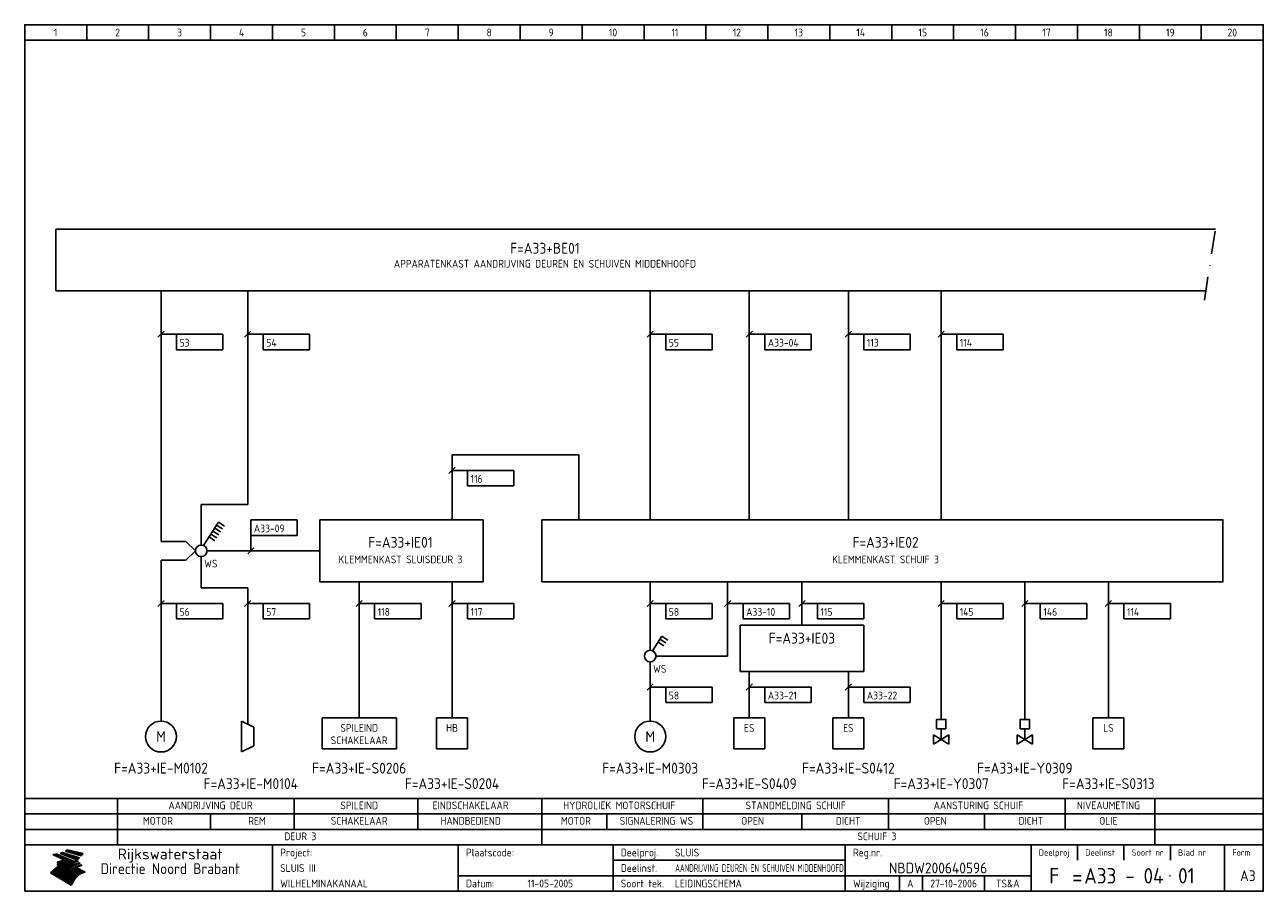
# Model space of a CAD drawing. Extents: x 10 to 410, y 10 to 290.
import ezdxf
from ezdxf.enums import TextEntityAlignment as Align

# ---------------------------------------------------------------- set-up
doc = ezdxf.new("R2010")
doc.units = 0
doc.header["$LTSCALE"] = 15
doc.header["$MEASUREMENT"] = 0
doc.linetypes.add('DASHDOT', pattern=[1, 0.5, -0.25, 0, -0.25])
doc.layers.get('0').update_dxf_attribs({"linetype": 'CONTINUOUS'})
for name, color, linetype in [('0-25', 7, 'CONTINUOUS'), ('0-35', 2, 'CONTINUOUS'), ('0-50', 3, 'CONTINUOUS'), ('B-25', 7, 'CONTINUOUS'), ('B-35', 2, 'CONTINUOUS'), ('S-25', 7, 'CONTINUOUS')]:
    doc.layers.add(name, color=color, linetype=linetype)
doc.styles.add('ISO', font='iso.shx')
doc.styles.get("Standard").update_dxf_attribs({"font": 'iso.shx'})

# ---------------------------------------------------------------- blocks, each defined once
blk = doc.blocks.new('KADERA3')
at = {"layer": '0-25'}
for p, q in [((30, 285), (30, 290)), ((50, 285), (50, 290)), ((70, 285), (70, 290)), ((90, 285), (90, 290)), ((110, 285), (110, 290)), ((130, 285), (130, 290)), ((150, 285), (150, 290)), ((170, 285), (170, 290)), ((190, 285), (190, 290)), ((210, 285), (210, 290)), ((230, 285), (230, 290)), ((250, 285), (250, 290)), ((270, 285), (270, 290)), ((290, 285), (290, 290)), ((310, 285), (310, 290)), ((330, 285), (330, 290)), ((350, 285), (350, 290)), ((370, 285), (370, 290)), ((390, 285), (390, 290)), ((10, 285), (410, 285)), ((410, 35), (10, 35)), ((410, 30), (10, 30)), ((350, 25), (350, 20)), ((365, 25), (365, 20)), ((380, 25), (380, 20)), ((200, 20), (275, 20)), ((150, 15), (335, 15)), ((292.5, 15), (292.5, 10)), ((300, 15), (300, 10)), ((320, 15), (320, 10))]:
    blk.add_line(p, q, dxfattribs=at)
at = {"layer": '0-25', "color": 7}
for p, q in [((19.1, 21.89), (25.12, 19)), ((19.1, 21.89), (25.12, 19)), ((19.17, 21.86), (20.7, 21.86)), ((19.29, 21.8), (20.83, 21.8)), ((19.4, 21.75), (20.96, 21.75)), ((19.52, 21.69), (21.09, 21.69)), ((19.64, 21.63), (21.22, 21.63)), ((19.74, 21.92), (20.56, 21.92)), ((19.75, 21.58), (21.36, 21.58)), ((19.87, 21.52), (21.49, 21.52)), ((19.99, 21.47), (21.62, 21.47)), ((20.11, 21.41), (21.75, 21.41)), ((20.22, 21.35), (21.88, 21.35)), ((20.25, 21.97), (20.43, 21.97)), ((20.34, 21.3), (22.02, 21.3)), ((20.38, 21.99), (26.02, 19.59)), ((20.38, 21.99), (26.02, 19.59)), ((20.46, 21.24), (22.15, 21.24)), ((20.57, 21.18), (22.28, 21.18)), ((20.69, 21.13), (22.41, 21.13)), ((20.81, 21.07), (22.55, 21.07)), ((20.92, 21.02), (22.68, 21.02)), ((21.04, 20.96), (22.81, 20.96)), ((21.16, 20.9), (22.94, 20.9)), ((21.27, 20.85), (23.07, 20.85)), ((21.39, 20.79), (23.21, 20.79)), ((21.47, 22.25), (26.83, 20.19)), ((21.47, 22.25), (26.83, 20.19)), ((21.49, 22.25), (23.07, 22.25)), ((21.51, 20.73), (23.34, 20.73)), ((21.6, 22.2), (23.25, 22.2)), ((21.63, 20.68), (23.47, 20.68)), ((21.65, 22.31), (22.89, 22.31)), ((21.74, 20.62), (23.6, 20.62)), ((21.75, 22.14), (23.42, 22.14)), ((21.8, 22.37), (22.71, 22.37)), ((21.86, 20.57), (23.73, 20.57)), ((21.9, 22.08), (23.6, 22.08)), ((21.94, 22.42), (22.53, 22.42)), ((21.98, 20.51), (23.87, 20.51)), ((22.04, 22.03), (23.78, 22.03)), ((22.06, 22.48), (22.36, 22.48)), ((22.09, 20.45), (24, 20.45)), ((22.18, 22.53), (27.65, 20.8)), ((22.18, 22.53), (27.65, 20.8)), ((22.19, 21.97), (23.96, 21.97)), ((22.21, 20.4), (24.13, 20.4)), ((22.33, 20.34), (24.26, 20.34)), ((22.34, 21.92), (24.13, 21.92)), ((22.37, 20), (23.08, 20)), ((22.44, 20.28), (24.4, 20.28)), ((22.48, 21.86), (24.31, 21.86)), ((22.49, 20.06), (23.04, 20.06)), ((22.56, 20.23), (24.53, 20.23)), ((22.61, 20.12), (22.93, 20.12)), ((22.63, 21.8), (24.49, 21.8)), ((22.68, 20.17), (24.66, 20.17)), ((22.71, 20.17), (22.82, 20.17)), ((23.11, 20.02), (22.77, 20.2)), ((23.11, 20.02), (22.77, 20.2)), ((22.78, 21.75), (24.67, 21.75)), ((22.79, 20.12), (24.79, 20.12)), ((22.91, 20.06), (24.92, 20.06)), ((22.92, 21.69), (24.85, 21.69)), ((23.03, 20), (25.06, 20)), ((23.07, 21.63), (25.02, 21.63)), ((23.14, 22.99), (28.22, 21.46)), ((23.14, 22.99), (28.22, 21.46)), ((23.15, 22.98), (25.33, 22.98)), ((23.22, 21.58), (25.2, 21.58)), ((23.23, 23.04), (25.09, 23.04)), ((23.32, 23.1), (24.84, 23.1)), ((23.34, 22.93), (25.57, 22.93)), ((23.36, 21.52), (25.38, 21.52)), ((23.4, 23.15), (24.6, 23.15)), ((23.49, 23.21), (24.36, 23.21)), ((23.51, 21.47), (25.56, 21.47)), ((23.52, 22.87), (25.81, 22.87)), ((23.57, 23.27), (24.12, 23.27)), ((23.64, 23.32), (23.87, 23.32)), ((23.66, 21.41), (25.74, 21.41)), ((23.7, 23.36), (28.82, 22.17)), ((23.7, 23.36), (28.82, 22.17)), ((23.71, 22.82), (26.06, 22.82)), ((23.8, 21.35), (25.91, 21.35)), ((23.9, 22.76), (26.3, 22.76)), ((23.95, 21.3), (26.09, 21.3)), ((24.09, 22.7), (26.54, 22.7)), ((24.09, 21.24), (26.27, 21.24)), ((24.24, 21.18), (26.45, 21.18)), ((24.27, 22.65), (26.78, 22.65)), ((24.39, 21.13), (26.62, 21.13)), ((24.46, 22.59), (27.03, 22.59)), ((24.53, 21.07), (26.8, 21.07)), ((24.65, 22.53), (27.27, 22.53)), ((24.68, 21.02), (26.98, 21.02)), ((24.83, 20.96), (27.16, 20.96)), ((24.84, 22.48), (27.51, 22.48)), ((24.97, 20.9), (27.34, 20.9)), ((25.02, 22.42), (27.75, 22.42)), ((25.12, 20.85), (27.51, 20.85)), ((25.21, 22.37), (28, 22.37)), ((25.27, 20.79), (27.63, 20.79)), ((25.4, 22.31), (28.24, 22.31)), ((25.41, 20.73), (27.57, 20.73)), ((25.56, 20.68), (27.51, 20.68)), ((25.58, 22.25), (28.48, 22.25)), ((25.71, 20.62), (27.44, 20.62)), ((25.77, 22.2), (28.72, 22.2)), ((25.85, 20.57), (27.37, 20.57)), ((25.96, 22.14), (28.79, 22.14)), ((26, 20.51), (27.29, 20.51)), ((26.15, 22.08), (28.75, 22.08)), ((26.15, 20.45), (27.22, 20.45)), ((26.29, 20.4), (27.14, 20.4)), ((26.33, 22.03), (28.71, 22.03)), ((26.44, 20.34), (27.06, 20.34)), ((26.52, 21.97), (28.66, 21.97)), ((26.59, 20.28), (26.97, 20.28)), ((26.71, 21.92), (28.62, 21.92)), ((26.73, 20.23), (26.89, 20.23)), ((26.9, 21.86), (28.57, 21.86)), ((27.08, 21.8), (28.52, 21.8)), ((27.27, 21.75), (28.48, 21.75)), ((27.46, 21.69), (28.43, 21.69)), ((27.65, 21.63), (28.38, 21.63)), ((27.83, 21.58), (28.33, 21.58)), ((28.02, 21.52), (28.28, 21.52)), ((28.21, 21.47), (28.22, 21.47)), ((20.58, 17.88), (18.3, 16)), ((20.58, 17.88), (18.3, 16)), ((24.94, 11.97), (18.3, 16)), ((24.94, 11.97), (18.3, 16)), ((18.31, 16.01), (20.96, 16.01)), ((18.38, 16.07), (21.46, 16.07)), ((18.45, 16.12), (21.88, 16.12)), ((18.52, 16.18), (22.15, 16.18)), ((18.59, 16.23), (22.38, 16.23)), ((18.65, 16.29), (22.58, 16.29)), ((18.72, 16.35), (22.75, 16.35)), ((18.79, 16.4), (22.91, 16.4)), ((18.86, 16.46), (20.6, 16.46)), ((18.93, 16.52), (20.6, 16.52)), ((18.99, 16.57), (20.6, 16.57)), ((19.06, 16.63), (20.6, 16.63)), ((19.13, 16.68), (20.6, 16.68)), ((19.2, 16.74), (20.6, 16.74)), ((19.27, 16.8), (20.6, 16.8)), ((19.33, 16.85), (21.07, 16.85)), ((19.4, 16.91), (21.55, 16.91)), ((19.47, 16.97), (21.88, 16.97)), ((19.54, 17.02), (22.13, 17.02)), ((19.61, 17.08), (22.34, 17.08)), ((19.67, 17.13), (20.6, 17.13)), ((19.74, 17.19), (20.6, 17.19)), ((19.81, 17.25), (20.6, 17.25)), ((19.88, 17.3), (20.6, 17.3)), ((19.95, 17.36), (20.6, 17.36)), ((20.01, 17.42), (20.6, 17.42)), ((20.08, 17.47), (20.93, 17.47)), ((20.15, 17.53), (21.26, 17.53)), ((20.22, 17.58), (21.51, 17.58)), ((20.29, 17.64), (21.72, 17.64)), ((20.35, 17.7), (21.9, 17.7)), ((20.42, 17.75), (22.07, 17.75)), ((20.49, 17.81), (22.22, 17.81)), ((20.56, 17.87), (22.36, 17.87)), ((20.6, 19.11), (20.58, 19.51)), ((20.6, 19.11), (20.58, 19.51)), ((20.58, 19.5), (22.09, 19.5)), ((20.58, 19.44), (21.95, 19.44)), ((20.59, 19.38), (21.79, 19.38)), ((20.59, 19.33), (21.62, 19.33)), ((20.59, 19.27), (21.42, 19.27)), ((20.6, 19.22), (21.2, 19.22)), ((20.6, 19.16), (20.93, 19.16)), ((20.6, 19.11), (20.69, 19.12)), ((20.6, 19.11), (20.69, 19.12)), ((20.6, 18.79), (20.77, 18.81)), ((20.6, 18.79), (20.77, 18.81)), ((20.6, 18.29), (20.6, 18.79)), ((20.6, 18.29), (20.6, 18.79)), ((20.6, 18.77), (22.46, 18.77)), ((20.6, 18.71), (22.33, 18.71)), ((20.6, 18.65), (22.19, 18.65)), ((20.6, 18.6), (22.04, 18.6)), ((20.6, 18.54), (21.87, 18.54)), ((20.6, 18.48), (21.68, 18.48)), ((20.6, 18.43), (21.46, 18.43)), ((20.6, 18.37), (21.21, 18.37)), ((20.6, 18.32), (20.87, 18.32)), ((20.6, 18.29), (20.88, 18.32)), ((20.6, 18.29), (20.88, 18.32)), ((20.6, 17.88), (20.86, 17.91)), ((20.6, 17.88), (20.86, 17.91)), ((20.6, 17.43), (20.97, 17.48)), ((20.6, 17.43), (20.97, 17.48)), ((20.6, 17.43), (20.6, 17.09)), ((20.6, 17.43), (20.6, 17.09)), ((20.6, 17.09), (21.26, 17.16)), ((20.6, 17.09), (21.26, 17.16)), ((20.6, 16.8), (21.37, 16.89)), ((20.6, 16.8), (21.37, 16.89)), ((20.6, 16.8), (20.6, 16.45)), ((20.6, 16.8), (20.6, 16.45)), ((20.6, 16.45), (21.56, 16.56)), ((20.6, 16.45), (21.56, 16.56)), ((20.6, 15.97), (21.67, 16.09)), ((20.6, 15.97), (21.67, 16.09)), ((20.7, 16.46), (23.06, 16.46)), ((20.9, 19.55), (22.23, 19.55)), ((20.9, 18.82), (22.59, 18.82)), ((20.98, 17.92), (22.5, 17.92)), ((21.02, 17.13), (22.53, 17.13)), ((21.19, 19.61), (22.35, 19.61)), ((21.2, 16.52), (23.2, 16.52)), ((21.32, 18.88), (22.71, 18.88)), ((21.32, 17.98), (22.62, 17.98)), ((21.42, 19.67), (22.47, 19.67)), ((21.47, 17.19), (22.7, 17.19)), ((21.59, 18.03), (22.74, 18.03)), ((21.61, 18.93), (22.82, 18.93)), ((21.62, 19.72), (22.59, 19.72)), ((21.72, 16.57), (23.32, 16.57)), ((21.77, 17.25), (22.85, 17.25)), ((21.8, 19.78), (22.69, 19.78)), ((21.8, 18.09), (22.85, 18.09)), ((21.84, 18.99), (22.92, 18.99)), ((21.96, 19.83), (22.79, 19.83)), ((21.99, 18.15), (22.95, 18.15)), ((22.01, 17.3), (22.99, 17.3)), ((22.03, 19.05), (23.03, 19.05)), ((22.1, 16.63), (23.44, 16.63)), ((22.11, 19.89), (22.89, 19.89)), ((22.16, 18.2), (23.05, 18.2)), ((22.21, 19.1), (23.12, 19.1)), ((22.21, 17.36), (23.12, 17.36)), ((22.24, 19.95), (22.99, 19.95)), ((22.31, 18.26), (23.15, 18.26)), ((22.36, 19.16), (23.22, 19.16)), ((22.38, 16.68), (23.56, 16.68)), ((22.39, 17.42), (23.24, 17.42)), ((22.45, 18.32), (23.24, 18.32)), ((22.51, 19.22), (23.3, 19.22)), ((22.56, 17.47), (23.36, 17.47)), ((22.59, 18.37), (23.33, 18.37)), ((22.6, 16.74), (23.66, 16.74)), ((22.64, 19.27), (23.39, 19.27)), ((22.71, 18.43), (23.42, 18.43)), ((22.71, 17.53), (23.47, 17.53)), ((22.77, 19.33), (23.47, 19.33)), ((22.79, 16.8), (23.77, 16.8)), ((22.83, 18.48), (23.5, 18.48)), ((22.84, 17.58), (23.57, 17.58)), ((22.89, 19.38), (23.55, 19.38)), ((22.94, 18.54), (23.58, 18.54)), ((22.96, 16.85), (23.86, 16.85)), ((22.97, 17.64), (23.67, 17.64)), ((23, 19.44), (23.63, 19.44)), ((23.04, 18.6), (23.66, 18.6)), ((23.1, 19.5), (23.72, 19.5)), ((23.1, 17.7), (23.77, 17.7)), ((23.12, 16.91), (23.96, 16.91)), ((23.14, 18.65), (23.74, 18.65)), ((23.15, 19.95), (25.19, 19.95)), ((23.21, 19.55), (23.8, 19.55)), ((23.21, 17.75), (23.86, 17.75)), ((23.21, 16.01), (28.9, 16.01)), ((23.24, 18.71), (23.82, 18.71)), ((23.26, 19.89), (25.32, 19.89)), ((23.26, 16.97), (24.05, 16.97)), ((23.3, 19.61), (23.88, 19.61)), ((23.32, 17.81), (23.95, 17.81)), ((23.33, 18.77), (23.91, 18.77)), ((23.37, 16.07), (29.08, 16.07)), ((23.38, 19.83), (25.45, 19.83)), ((23.39, 19.67), (23.81, 19.67)), ((23.39, 17.02), (24.14, 17.02)), ((23.42, 18.82), (23.99, 18.82)), ((23.42, 17.87), (24.03, 17.87)), ((23.45, 19.7), (23.58, 19.79)), ((23.45, 19.7), (23.58, 19.79)), ((23.48, 19.72), (23.7, 19.72)), ((23.5, 19.78), (25.58, 19.78)), ((23.51, 18.88), (24.07, 18.88)), ((23.51, 16.12), (29.27, 16.12)), ((23.52, 17.92), (24.11, 17.92)), ((23.52, 17.08), (24.22, 17.08)), ((23.54, 18.9), (24.3, 19.42)), ((23.54, 18.9), (24.3, 19.42)), ((23.56, 19.78), (23.59, 19.78)), ((23.56, 19.39), (23.9, 19.62)), ((23.56, 19.39), (23.9, 19.62)), ((23.58, 19.79), (23.9, 19.62)), ((23.58, 19.79), (23.9, 19.62)), ((23.59, 18.93), (24.15, 18.93)), ((23.61, 19.72), (25.72, 19.72)), ((23.62, 17.98), (24.2, 17.98)), ((23.63, 17.13), (24.3, 17.13)), ((23.65, 18.59), (24.62, 19.25)), ((23.65, 18.59), (24.62, 19.25)), ((29.41, 16.17), (23.65, 16.17)), ((23.67, 18.99), (24.23, 18.99)), ((23.71, 18.03), (24.28, 18.03)), ((23.73, 19.67), (25.85, 19.67)), ((23.75, 19.05), (24.32, 19.05)), ((23.75, 17.19), (24.38, 17.19)), ((23.77, 16.23), (29.47, 16.23)), ((23.79, 18.09), (24.36, 18.09)), ((23.83, 19.1), (24.4, 19.1)), ((23.85, 19.61), (25.98, 19.61)), ((23.85, 17.25), (24.46, 17.25)), ((23.88, 18.15), (24.44, 18.15)), ((23.89, 16.29), (29.36, 16.29)), ((23.92, 19.16), (24.48, 19.16)), ((23.94, 18.19), (25.23, 19.07)), ((23.94, 18.19), (25.23, 19.07)), ((23.95, 17.3), (24.55, 17.3)), ((23.96, 19.55), (25.96, 19.55)), ((23.96, 18.2), (24.53, 18.2)), ((24, 19.22), (24.56, 19.22)), ((24, 16.35), (29.24, 16.35)), ((24.04, 18.26), (24.61, 18.26)), ((24.05, 17.36), (24.63, 17.36)), ((24.06, 17.88), (25.34, 18.76)), ((24.06, 17.88), (25.34, 18.76)), ((24.08, 19.5), (25.88, 19.5)), ((24.08, 19.27), (24.58, 19.27)), ((24.11, 16.4), (29.13, 16.4)), ((24.13, 18.32), (24.69, 18.32)), ((24.14, 17.42), (24.71, 17.42)), ((24.16, 19.33), (24.47, 19.33)), ((24.2, 19.44), (25.79, 19.44)), ((24.21, 18.37), (24.77, 18.37)), ((24.21, 16.46), (29.02, 16.46)), ((24.23, 17.47), (24.79, 17.47)), ((24.24, 17.48), (25.52, 18.36)), ((24.24, 17.48), (25.52, 18.36)), ((24.25, 19.38), (24.36, 19.38)), ((24.29, 18.43), (24.85, 18.43)), ((24.3, 19.42), (24.62, 19.25)), ((24.3, 19.42), (24.62, 19.25)), ((24.31, 19.38), (25.71, 19.38)), ((24.31, 17.53), (24.87, 17.53)), ((24.31, 16.52), (28.91, 16.52)), ((24.35, 17.17), (25.64, 18.05)), ((24.35, 17.17), (25.64, 18.05)), ((24.37, 18.48), (24.94, 18.48)), ((24.39, 17.58), (24.96, 17.58)), ((24.4, 16.57), (28.79, 16.57)), ((24.43, 19.33), (25.62, 19.33)), ((24.45, 18.54), (25.02, 18.54)), ((24.47, 17.64), (25.04, 17.64)), ((24.49, 16.63), (28.68, 16.63)), ((24.54, 18.6), (25.1, 18.6)), ((24.55, 19.27), (25.54, 19.27)), ((24.56, 17.7), (25.12, 17.7)), ((24.57, 16.68), (28.57, 16.68)), ((24.62, 18.65), (25.18, 18.65)), ((24.63, 16.72), (25.91, 17.6)), ((24.63, 16.72), (25.91, 17.6)), ((24.64, 17.75), (25.2, 17.75)), ((24.66, 16.74), (28.45, 16.74)), ((24.67, 19.22), (25.45, 19.22)), ((24.7, 18.71), (25.27, 18.71)), ((24.72, 17.81), (25.29, 17.81)), ((24.74, 16.8), (28.34, 16.8)), ((24.78, 19.16), (25.37, 19.16)), ((24.78, 18.77), (25.34, 18.77)), ((24.8, 17.87), (25.37, 17.87)), ((24.82, 16.85), (28.23, 16.85)), ((24.87, 18.82), (25.4, 18.82)), ((24.89, 17.92), (25.45, 17.92)), ((24.9, 19.1), (25.28, 19.1)), ((24.9, 16.91), (28.11, 16.91)), ((24.95, 18.88), (25.45, 18.88)), ((24.97, 17.98), (25.53, 17.98)), ((24.99, 16.97), (28, 16.97)), ((25.02, 19.05), (25.2, 19.05)), ((25.03, 18.93), (25.51, 18.93)), ((25.05, 18.03), (25.61, 18.03)), ((25.07, 17.02), (27.89, 17.02)), ((25.11, 18.99), (25.57, 18.99)), ((26.02, 19.59), (25.12, 19)), ((26.02, 19.59), (25.12, 19)), ((25.13, 18.09), (25.68, 18.09)), ((25.15, 17.08), (27.77, 17.08)), ((25.19, 19.05), (25.63, 19.05)), ((25.21, 18.15), (25.75, 18.15)), ((25.23, 17.13), (27.66, 17.13)), ((25.26, 19.1), (25.7, 19.1)), ((25.3, 18.2), (25.82, 18.2)), ((25.31, 17.19), (27.55, 17.19)), ((25.33, 19.16), (25.77, 19.16)), ((25.38, 18.26), (25.89, 18.26)), ((25.39, 19.22), (25.85, 19.22)), ((25.4, 17.25), (27.43, 17.25)), ((25.46, 18.32), (25.97, 18.32)), ((25.47, 19.27), (25.93, 19.27)), ((25.48, 17.3), (27.32, 17.3)), ((25.54, 19.33), (26.03, 19.33)), ((25.54, 18.37), (26.06, 18.37)), ((25.56, 17.36), (27.21, 17.36)), ((25.62, 18.43), (26.14, 18.43)), ((25.63, 19.38), (26.13, 19.38)), ((25.64, 17.42), (27.1, 17.42)), ((25.7, 18.48), (26.24, 18.48)), ((25.72, 19.44), (26.24, 19.44)), ((25.73, 17.47), (26.98, 17.47)), ((25.79, 18.54), (26.34, 18.54)), ((25.81, 17.53), (26.87, 17.53)), ((25.82, 19.5), (26.36, 19.5)), ((25.89, 18.6), (26.46, 18.6)), ((25.89, 17.58), (26.76, 17.58)), ((25.93, 19.55), (26.53, 19.55)), ((25.96, 17.64), (26.64, 17.64)), ((25.99, 18.65), (26.58, 18.65)), ((26.04, 17.7), (26.59, 17.7)), ((26.06, 19.61), (26.85, 19.61)), ((26.1, 18.71), (26.72, 18.71)), ((26.12, 17.75), (26.67, 17.75)), ((26.2, 17.81), (26.76, 17.81)), ((26.21, 19.67), (27.23, 19.67)), ((26.23, 18.77), (26.89, 18.77)), ((26.29, 17.87), (26.86, 17.87)), ((26.37, 18.82), (27.09, 18.82)), ((26.39, 17.92), (26.97, 17.92)), ((26.44, 19.72), (27.18, 19.72)), ((26.49, 17.98), (27.09, 17.98)), ((26.53, 18.88), (27.34, 18.88)), ((26.56, 17.68), (29.54, 16.2)), ((26.56, 17.68), (29.54, 16.2)), ((26.6, 18.03), (27.22, 18.03)), ((26.72, 18.09), (27.38, 18.09)), ((26.73, 18.93), (27.66, 18.93)), ((26.85, 18.15), (27.56, 18.15)), ((26.99, 18.99), (27.9, 18.99)), ((27, 18.2), (27.8, 18.2)), ((27.13, 19.78), (27.25, 19.64)), ((27.13, 19.78), (27.25, 19.64)), ((27.18, 18.26), (28.13, 18.26)), ((27.26, 19.05), (27.84, 19.05)), ((27.39, 18.32), (28.47, 18.32)), ((27.7, 18.37), (28.49, 18.37)), ((27.78, 19.1), (27.93, 18.96)), ((27.78, 19.1), (27.93, 18.96)), ((28, 18.43), (28.44, 18.43)), ((28.29, 15.83), (29.54, 16.2)), ((28.29, 15.83), (29.54, 16.2)), ((28.39, 18.48), (28.54, 18.32)), ((28.39, 18.48), (28.54, 18.32)), ((29.54, 16.2), (29.45, 16.17)), ((29.54, 16.2), (29.45, 16.17)), ((29.46, 16.18), (29.47, 16.18)), ((18.38, 15.95), (20.6, 15.95)), ((18.47, 15.9), (20.6, 15.9)), ((18.57, 15.84), (20.6, 15.84)), ((18.66, 15.78), (20.6, 15.78)), ((18.75, 15.73), (20.6, 15.73)), ((18.85, 15.67), (20.6, 15.67)), ((18.94, 15.62), (20.6, 15.62)), ((19.03, 15.56), (27.83, 15.56)), ((19.12, 15.5), (27.75, 15.5)), ((19.22, 15.45), (27.66, 15.45)), ((19.31, 15.39), (27.58, 15.39)), ((19.4, 15.33), (27.5, 15.33)), ((19.49, 15.28), (27.43, 15.28)), ((19.59, 15.22), (27.36, 15.22)), ((19.68, 15.17), (27.29, 15.17)), ((19.77, 15.11), (27.22, 15.11)), ((19.86, 15.05), (27.15, 15.05)), ((19.96, 15), (27.09, 15)), ((20.05, 14.94), (27.02, 14.94)), ((20.14, 14.88), (26.96, 14.88)), ((20.24, 14.83), (26.9, 14.83)), ((20.33, 14.77), (26.84, 14.77)), ((20.42, 14.72), (26.79, 14.72)), ((20.51, 14.66), (26.73, 14.66)), ((20.6, 15.97), (20.6, 15.58)), ((20.6, 15.97), (20.6, 15.58)), ((20.6, 15.58), (21.95, 15.73)), ((20.6, 15.58), (21.95, 15.73)), ((20.61, 14.6), (26.68, 14.6)), ((20.7, 14.55), (26.62, 14.55)), ((20.79, 14.49), (26.57, 14.49)), ((20.88, 14.43), (26.52, 14.43)), ((20.94, 15.62), (27.92, 15.62)), ((20.98, 14.38), (26.47, 14.38)), ((21.07, 14.32), (26.42, 14.32)), ((21.16, 14.27), (26.38, 14.27)), ((21.25, 14.21), (26.33, 14.21)), ((21.35, 14.15), (26.29, 14.15)), ((21.44, 14.1), (26.24, 14.1)), ((21.45, 15.67), (28.01, 15.67)), ((21.53, 14.04), (26.2, 14.04)), ((21.63, 13.98), (26.16, 13.98)), ((21.72, 13.93), (26.12, 13.93)), ((21.81, 13.87), (26.08, 13.87)), ((21.9, 13.82), (26.04, 13.82)), ((21.96, 15.73), (28.11, 15.73)), ((22, 13.76), (26, 13.76)), ((22.09, 13.7), (25.96, 13.7)), ((22.18, 13.65), (25.93, 13.65)), ((22.27, 13.59), (25.89, 13.59)), ((22.34, 15.78), (28.21, 15.78)), ((22.37, 13.53), (25.86, 13.53)), ((22.46, 13.48), (25.82, 13.48)), ((22.55, 13.42), (25.79, 13.42)), ((22.62, 15.84), (28.33, 15.84)), ((22.65, 13.37), (25.76, 13.37)), ((22.74, 13.31), (25.73, 13.31)), ((22.83, 13.25), (25.69, 13.25)), ((22.84, 15.9), (28.52, 15.9)), ((22.92, 13.2), (25.66, 13.2)), ((23.02, 13.14), (25.63, 13.14)), ((23.04, 15.95), (28.71, 15.95)), ((23.11, 13.08), (25.59, 13.08)), ((23.2, 13.03), (25.56, 13.03)), ((23.29, 12.97), (25.53, 12.97)), ((23.39, 12.92), (25.5, 12.92)), ((23.48, 12.86), (25.46, 12.86)), ((23.57, 12.8), (25.43, 12.8)), ((23.66, 12.75), (25.4, 12.75)), ((23.76, 12.69), (25.36, 12.69)), ((23.85, 12.63), (25.33, 12.63)), ((23.94, 12.58), (25.3, 12.58)), ((24.04, 12.52), (25.26, 12.52)), ((24.13, 12.47), (25.23, 12.47)), ((24.22, 12.41), (25.2, 12.41)), ((24.31, 12.35), (25.17, 12.35)), ((24.41, 12.3), (25.13, 12.3)), ((24.5, 12.24), (25.1, 12.24)), ((24.59, 12.18), (25.07, 12.18)), ((24.68, 12.13), (25.03, 12.13)), ((24.78, 12.07), (25, 12.07)), ((24.87, 12.02), (24.97, 12.02)), ((24.94, 11.97), (25.81, 13.45)), ((24.94, 11.97), (25.81, 13.45))]:
    blk.add_line(p, q, dxfattribs=at)
for centre, radius, start, end in [((19.15, 29.7), 7.8, 269.6055, 279.0886), ((19.15, 29.7), 7.8, 269.6055, 279.0886), ((19.93, 25.38), 5.91, 276.3402, 298.7463), ((19.93, 25.38), 5.91, 276.3402, 298.7463), ((19.84, 25.09), 6.03, 278.129, 302.868), ((19.84, 25.09), 6.03, 278.129, 302.868), ((19.84, 27.26), 5.27, 288.0217, 296.3084), ((19.84, 27.26), 5.27, 288.0217, 296.3084), ((20.49, 27.56), 5.28, 300.0654, 307.393), ((20.49, 27.56), 5.28, 300.0654, 307.393), ((24.11, 24.7), 5.26, 301.1147, 312.2814), ((24.11, 24.7), 5.26, 301.1147, 312.2814), ((21.95, 27.32), 8.59, 316.9248, 323.1399), ((21.95, 27.32), 8.59, 316.9248, 323.1399), ((20.21, 23.78), 5.91, 273.6149, 304.3803), ((20.21, 23.78), 5.91, 273.6149, 304.3803), ((20.35, 24.56), 5.76, 274.164, 302.5474), ((20.35, 24.56), 5.76, 274.164, 302.5474), ((20.05, 24.28), 6.02, 277.9472, 305.7139), ((20.05, 24.28), 6.02, 277.9472, 305.7139), ((20.04, 23.49), 6.09, 278.8115, 306.4242), ((20.04, 23.49), 6.09, 278.8115, 306.4242), ((20.53, 23.07), 5.96, 277.0519, 304.973), ((20.53, 23.07), 5.96, 277.0519, 304.973), ((20.72, 22.76), 5.91, 276.3402, 304.3803), ((20.72, 22.76), 5.91, 276.3402, 304.3803), ((21.06, 22.34), 5.81, 274.9043, 303.1745), ((21.06, 22.34), 5.81, 274.9043, 303.1745), ((20.82, 22.06), 6.04, 278.1111, 305.8489), ((20.82, 22.06), 6.04, 278.1111, 305.8489), ((21.3, 21.6), 5.91, 276.3402, 304.3803), ((21.3, 21.6), 5.91, 276.3402, 304.3803), ((27.05, 17.17), 2.63, 107.4286, 133.7799), ((27.05, 17.17), 2.63, 107.4286, 133.7799), ((27.45, 16.91), 2.81, 110.4143, 138.7411), ((27.45, 16.91), 2.81, 110.4143, 138.7411), ((27.57, 15.64), 3.4, 98.1566, 126.9045), ((27.57, 15.64), 3.4, 98.1566, 126.9045), ((27.91, 15.54), 3.39, 100.5835, 132.088), ((27.91, 15.54), 3.39, 100.5835, 132.088), ((28.21, 14.74), 3.67, 95.7581, 128.7216), ((28.21, 14.74), 3.67, 95.7581, 128.7216), ((27.01, 16.84), 2.93, 87.7348, 104.8316), ((27.01, 16.84), 2.93, 87.7348, 104.8316), ((27.37, 15.71), 3.93, 91.7838, 103.2817), ((27.37, 15.71), 3.93, 91.7838, 103.2817), ((28.4, 15.05), 3.21, 96.3886, 125.0052), ((28.4, 15.05), 3.21, 96.3886, 125.0052), ((27.82, 16.31), 2.8, 90.634, 105.1984), ((27.82, 16.31), 2.8, 90.634, 105.1984), ((28.19, 15.04), 3.93, 93.8342, 103.2817), ((28.19, 15.04), 3.93, 93.8342, 103.2817), ((28.58, 15.69), 2.8, 93.8141, 105.1984), ((28.58, 15.69), 2.8, 93.8141, 105.1984), ((28.95, 14.41), 3.93, 96.0135, 103.2817), ((28.95, 14.41), 3.93, 96.0135, 103.2817), ((31.24, 10.26), 6.3, 117.9568, 149.6251), ((31.24, 10.26), 6.3, 117.9568, 149.6251)]:
    blk.add_arc(centre, radius, start, end, dxfattribs=at)
at = {"layer": '0-35'}
for p, q in [((90, 25), (90, 10)), ((150, 25), (150, 10)), ((200, 25), (200, 10)), ((275, 25), (275, 10)), ((335, 25), (335, 10)), ((397.5, 25), (397.5, 10))]:
    blk.add_line(p, q, dxfattribs=at)
at = {"layer": '0-50'}
for p, q in [((10, 25), (410, 25)), ((348.75, 15), (351.25, 15)), ((348.75, 13.5), (351.25, 13.5))]:
    blk.add_line(p, q, dxfattribs=at)
blk.add_lwpolyline([(10, 10), (410, 10), (410, 290), (10, 290)], close=True, dxfattribs=at)
at = {"layer": '0-50', "const_width": 0.25}
blk.add_lwpolyline([(379.75, 15, 1), (380, 15, 1)], format="xyb", close=True, dxfattribs=at)
at = {"layer": '0-25', "style": 'ISO'}
for s, height, p in [('Project:', 2.5, (92.5, 22.5)), ('Plaatscode:', 2.5, (152.5, 22.5)), ('Deelproj.', 2.5, (202.5, 22.5)), ('Reg.nr.', 2.5, (277.5, 22.5)), ('Deelproj', 2, (337.5, 22.5)), ('Deelinst', 2, (352.5, 22.5)), ('Soort nr', 2, (367.5, 22.5)), ('Blad nr', 2, (382.5, 22.5)), ('Form', 2, (400, 22.5)), ('Deelinst.', 2.5, (202.5, 17.5)), ('Datum:', 2.5, (152.5, 12.5)), ('Soort tek.', 2.5, (202.5, 12.5)), ('Wijziging', 2.5, (277.5, 12.5))]:
    blk.add_text(s, height=height, dxfattribs=at).set_placement(p, align=Align.MIDDLE_LEFT)
for tag, p in [('STR1', (20, 287.5)), ('STR2', (40, 287.5)), ('STR3', (60, 287.5)), ('STR4', (80, 287.5)), ('STR5', (100, 287.5)), ('STR6', (120, 287.5)), ('STR7', (140, 287.5)), ('STR8', (160, 287.5)), ('STR9', (180, 287.5)), ('STR10', (200, 287.5)), ('STR11', (220, 287.5)), ('STR12', (240, 287.5)), ('STR13', (260, 287.5)), ('STR14', (280, 287.5)), ('STR15', (300, 287.5)), ('STR16', (320, 287.5)), ('STR17', (340, 287.5)), ('STR18', (360, 287.5)), ('STR19', (380, 287.5)), ('STR20', (400, 287.5)), ('W', (180, 12.5)), ('Z', (310, 12.5)), ('Y', (327.5, 12.5))]:
    blk.add_attdef(tag, text='', height=2.5, dxfattribs=at).set_placement(p, align=Align.MIDDLE)
for tag, p in [('N', (220, 22.5)), ('B', (92.5, 17.5)), ('P', (220, 17.5)), ('C', (92.5, 12.5)), ('U', (220, 12.5)), ('REV', (295, 12.5))]:
    blk.add_attdef(tag, text='', height=2.5, dxfattribs=at).set_placement(p, align=Align.MIDDLE_LEFT)
at = {"layer": '0-35', "style": 'ISO', "width": 1.182609}
blk.add_text('Rijkswaterstaat', height=3.5, dxfattribs=at).set_placement((40, 20.28), (74, 20.28), align=Align.FIT)
at = {"layer": '0-35', "color": 2, "style": 'ISO', "width": 1.016949}
blk.add_text('Directie Noord Brabant', height=3.5, dxfattribs=at).set_placement((34.5, 15.53), (79.5, 15.53), align=Align.FIT)
at = {"layer": '0-35', "style": 'ISO'}
for tag, p in [('X', (178.5, 17.5)), ('FORM', (402.5, 15))]:
    blk.add_attdef(tag, text='', height=3.5, dxfattribs=at).set_placement(p, align=Align.MIDDLE_LEFT)
blk.add_attdef('RNR', text='', height=3.5, dxfattribs=at).set_placement((305, 17.5), align=Align.MIDDLE)
at = {"layer": '0-50', "style": 'ISO'}
for tag, p in [('M', (342.5, 15)), ('O', (365, 15))]:
    blk.add_attdef(tag, text='', height=5, dxfattribs=at).set_placement(p, align=Align.MIDDLE)
blk.add_attdef('Q', text='', height=5, dxfattribs=at).set_placement((382.5, 15), align=Align.MIDDLE_LEFT)
blk = doc.blocks.new('0301B5')
at = {"layer": 'S-25'}
for p, q in [((15, 0), (0, 0)), ((0, 0), (0, -5)), ((15, -5), (15, 0)), ((0, -5), (15, -5))]:
    blk.add_line(p, q, dxfattribs=at)
at = {"layer": 'B-25', "style": 'ISO'}
blk.add_attdef('KA', (1, -4), '', height=2.5, dxfattribs=at)

msp = doc.modelspace()

# ---------------------------------------------------------------- linework, layer by layer
at = {"ltscale": 0.5}
for p, q in [((148, 130), (148, 151)), ((148, 151), (189, 151)), ((189, 151), (189, 130)), ((67, 121.88), (67, 135)), ((67, 135), (82, 135)), ((83, 125), (83, 120)), ((62, 123), (54, 123)), ((65.12, 120), (62, 123)), ((65.12, 120), (62, 117)), ((68.88, 120), (105, 120)), ((62, 117), (54, 117)), ((67, 118.12), (67, 108)), ((67, 108), (82, 108))]:
    msp.add_line(p, q, dxfattribs=at)
at = {"layer": '0-25', "ltscale": 0.5}
for p, q in [((213.88, 86), (237, 86)), ((10, 40), (410, 40))]:
    msp.add_line(p, q, dxfattribs=at)
at = {"layer": '0-25'}
for p, q in [((40, 40), (40, 25)), ((97, 40), (97, 30)), ((137, 40), (137, 30)), ((177, 40), (177, 25)), ((229, 40), (229, 30)), ((289, 40), (289, 30)), ((346, 40), (346, 30)), ((375, 40), (375, 25)), ((70, 35), (70, 30)), ((198, 35), (198, 30)), ((261, 35), (261, 30)), ((320, 35), (320, 30))]:
    msp.add_line(p, q, dxfattribs=at)
at = {"layer": 'S-25'}
for p, q in [((394.54, 224), (20.01, 224)), ((20.01, 224), (20.01, 204)), ((20.01, 204), (391.46, 204)), ((54, 130), (54, 204)), ((54, 123), (54, 204)), ((82, 135), (82, 204)), ((212, 130), (212, 204)), ((244, 130), (244, 204)), ((276, 130), (276, 204)), ((306, 130), (306, 204)), ((53, 189), (55, 191)), ((53, 189), (55, 191)), ((54, 190), (59, 190)), ((54, 190), (59, 190)), ((81, 189), (83, 191)), ((82, 190), (87, 190)), ((211, 189), (213, 191)), ((212, 190), (217, 190)), ((243, 189), (245, 191)), ((244, 190), (249, 190)), ((275, 189), (277, 191)), ((276, 190), (281, 190)), ((305, 189), (307, 191)), ((306, 190), (311, 190)), ((147, 145), (149, 147)), ((148, 146), (153, 146)), ((158.01, 130), (105.25, 130)), ((105.25, 130), (105.25, 110)), ((158.01, 130), (158.01, 110)), ((397.01, 130), (177.01, 130)), ((177.01, 130), (177.01, 110)), ((397, 110), (397, 130)), ((82, 119), (84, 121)), ((54, 65), (54, 117)), ((82, 70), (82, 108)), ((105.25, 110), (158.01, 110)), ((118, 66), (118, 110)), ((148, 66), (148, 110)), ((177.01, 110), (397.01, 110)), ((212, 87.88), (212, 110)), ((237, 86), (237, 110)), ((261, 96), (261, 110)), ((306, 65.5), (306, 110)), ((333, 65.5), (333, 110)), ((360, 66), (360, 110)), ((53, 102), (55, 104)), ((81, 102), (83, 104)), ((117, 102), (119, 104)), ((147, 102), (149, 104)), ((211, 102), (213, 104)), ((236, 102), (238, 104)), ((260, 102), (262, 104)), ((305, 102), (307, 104)), ((332, 102), (334, 104)), ((359, 102), (361, 104)), ((54, 103), (59, 103)), ((82, 103), (87, 103)), ((118, 103), (123, 103)), ((148, 103), (153, 103)), ((212, 103), (217, 103)), ((237, 103), (242, 103)), ((261, 103), (266, 103)), ((306, 103), (311, 103)), ((333, 103), (338, 103)), ((360, 103), (365, 103)), ((281.01, 96), (241.01, 96)), ((241.01, 96), (241.01, 81)), ((281.01, 96), (281.01, 81)), ((212, 65), (212, 84.12)), ((241.01, 81), (281.01, 81)), ((244, 66), (244, 81)), ((276, 66), (276, 81)), ((211, 75), (213, 77)), ((212, 76), (217, 76)), ((243, 75), (245, 77)), ((244, 76), (249, 76)), ((275, 75), (277, 77)), ((276, 76), (281, 76)), ((82, 70), (82, 64)), ((130.01, 66), (106.01, 66)), ((106.01, 66), (106.01, 56)), ((130.01, 66), (130.01, 56)), ((143.01, 56), (143.01, 66)), ((153.01, 66), (143.01, 66)), ((153.01, 56), (153.01, 66)), ((239.01, 56), (239.01, 66)), ((249.01, 66), (239.01, 66)), ((249.01, 56), (249.01, 66)), ((271.01, 56), (271.01, 66)), ((281.01, 66), (271.01, 66)), ((281.01, 56), (281.01, 66)), ((365.01, 66), (355.01, 66)), ((355.01, 56), (355.01, 66)), ((365.01, 56), (365.01, 66)), ((306, 58.99), (306, 62.5)), ((333, 58.99), (333, 62.5)), ((106.01, 56), (130.01, 56)), ((143.01, 56), (153.01, 56)), ((239.01, 56), (249.01, 56)), ((271.01, 56), (281.01, 56)), ((355.01, 56), (365.01, 56))]:
    msp.add_line(p, q, dxfattribs=at)
at = {"layer": 'S-25', "linetype": 'DASHDOT'}
msp.add_line((391, 201), (395, 227), dxfattribs=at)
at = {"layer": 'S-25', "color": 0, "linetype": 'Continuous'}
for p, q in [((72.57, 129.22), (67.77, 121.71)), ((71.96, 128.27), (73.86, 127.06)), ((72.57, 129.22), (74.46, 128.01)), ((69.54, 124.48), (71.44, 123.27)), ((70.14, 125.43), (72.04, 124.22)), ((70.75, 126.38), (72.65, 125.17)), ((71.35, 127.32), (73.25, 126.11)), ((215.75, 92.38), (212.77, 87.71)), ((215.75, 92.38), (217.65, 91.17)), ((214.54, 90.48), (216.44, 89.27)), ((215.14, 91.43), (217.04, 90.22)), ((84, 63), (80, 65)), ((80, 55), (80, 65)), ((84, 57), (84, 63)), ((84, 57), (80, 55))]:
    msp.add_line(p, q, dxfattribs=at)
at = {"layer": 'S-25', "color": 0}
for p, q in [((306, 58.99), (303.5, 60.49)), ((303.5, 57.49), (303.5, 60.49)), ((306, 58.99), (308.5, 60.49)), ((308.5, 57.49), (308.5, 60.49)), ((330.5, 57.49), (330.5, 60.49)), ((333, 58.99), (330.5, 60.49)), ((333, 58.99), (335.5, 60.49)), ((335.5, 57.49), (335.5, 60.49)), ((306, 58.99), (303.5, 57.49)), ((306, 58.99), (308.5, 57.49)), ((333, 58.99), (330.5, 57.49)), ((333, 58.99), (335.5, 57.49))]:
    msp.add_line(p, q, dxfattribs=at)
at = {"layer": 'S-25'}
for points in [[(304.5, 62.5), (307.5, 62.5), (307.5, 65.5), (304.5, 65.5)], [(331.5, 62.5), (334.5, 62.5), (334.5, 65.5), (331.5, 65.5)]]:
    msp.add_lwpolyline(points, close=True, dxfattribs=at)
at = {"layer": 'S-25', "color": 0, "linetype": 'Continuous'}
for centre in [(67, 120), (212, 86)]:
    msp.add_circle(centre, 1.88, dxfattribs=at)
at = {"layer": 'S-25'}
for centre in [(54, 60), (212, 60)]:
    msp.add_circle(centre, 5, dxfattribs=at)

# ---------------------------------------------------------------- block references
ref = msp.add_blockref('KADERA3', (0, 0), dxfattribs=at)
ref.add_attrib('B', 'SLUIS III', dxfattribs={"layer": '0-25', "height": 2.5, "style": 'ISO'}).set_placement((92.5, 17.5), align=Align.MIDDLE_LEFT)
ref.add_attrib('C', 'WILHELMINAKANAAL', dxfattribs={"layer": '0-25', "height": 2.5, "style": 'ISO'}).set_placement((92.5, 12.5), align=Align.MIDDLE_LEFT)
ref.add_attrib('N', 'SLUIS', dxfattribs={"layer": '0-25', "height": 2.5, "style": 'ISO'}).set_placement((220, 22.5), align=Align.MIDDLE_LEFT)
ref.add_attrib('U', 'LEIDINGSCHEMA', dxfattribs={"layer": '0-25', "height": 2.5, "style": 'ISO'}).set_placement((220, 12.5), align=Align.MIDDLE_LEFT)
ref.add_attrib('M', 'F', dxfattribs={"layer": '0-50', "height": 5, "style": 'ISO'}).set_placement((342.5, 15), align=Align.MIDDLE)
ref.add_attrib('O', 'A33 - 04', dxfattribs={"layer": '0-50', "height": 5, "style": 'ISO'}).set_placement((365, 15), align=Align.MIDDLE)
ref.add_attrib('Q', '01', dxfattribs={"layer": '0-50', "height": 5, "style": 'ISO'}).set_placement((382.5, 15), align=Align.MIDDLE_LEFT)
ref.add_attrib('RNR', 'NBDW200640596', dxfattribs={"layer": '0-35', "height": 3.5, "style": 'ISO'}).set_placement((305, 17.5), align=Align.MIDDLE)
ref.add_attrib('W', '11-05-2005', dxfattribs={"layer": '0-25', "height": 2.5, "style": 'ISO'}).set_placement((179.75, 12.5), align=Align.MIDDLE)
ref.add_attrib('FORM', 'A3', dxfattribs={"layer": '0-35', "height": 3.5, "style": 'ISO'}).set_placement((402.5, 15), align=Align.MIDDLE_LEFT)
ref.add_attrib('REV', 'A', dxfattribs={"layer": '0-25', "height": 2.5, "style": 'ISO'}).set_placement((295, 12.5), align=Align.MIDDLE_LEFT)
ref.add_attrib('Z', '27-10-2006', dxfattribs={"layer": '0-25', "height": 2.5, "style": 'ISO'}).set_placement((310, 12.5), align=Align.MIDDLE)
ref.add_attrib('Y', 'TS&A', dxfattribs={"layer": '0-25', "height": 2.5, "style": 'ISO'}).set_placement((327.5, 12.5), align=Align.MIDDLE)
ref.add_attrib('STR1', '1', dxfattribs={"layer": '0-25', "height": 2.5, "style": 'ISO'}).set_placement((20, 287.5), align=Align.MIDDLE)
ref.add_attrib('STR2', '2', dxfattribs={"layer": '0-25', "height": 2.5, "style": 'ISO'}).set_placement((40, 287.5), align=Align.MIDDLE)
ref.add_attrib('STR3', '3', dxfattribs={"layer": '0-25', "height": 2.5, "style": 'ISO'}).set_placement((60, 287.5), align=Align.MIDDLE)
ref.add_attrib('STR4', '4', dxfattribs={"layer": '0-25', "height": 2.5, "style": 'ISO'}).set_placement((80, 287.5), align=Align.MIDDLE)
ref.add_attrib('STR5', '5', dxfattribs={"layer": '0-25', "height": 2.5, "style": 'ISO'}).set_placement((100, 287.5), align=Align.MIDDLE)
ref.add_attrib('STR6', '6', dxfattribs={"layer": '0-25', "height": 2.5, "style": 'ISO'}).set_placement((120, 287.5), align=Align.MIDDLE)
ref.add_attrib('STR7', '7', dxfattribs={"layer": '0-25', "height": 2.5, "style": 'ISO'}).set_placement((140, 287.5), align=Align.MIDDLE)
ref.add_attrib('STR8', '8', dxfattribs={"layer": '0-25', "height": 2.5, "style": 'ISO'}).set_placement((160, 287.5), align=Align.MIDDLE)
ref.add_attrib('STR9', '9', dxfattribs={"layer": '0-25', "height": 2.5, "style": 'ISO'}).set_placement((180, 287.5), align=Align.MIDDLE)
ref.add_attrib('STR10', '10', dxfattribs={"layer": '0-25', "height": 2.5, "style": 'ISO'}).set_placement((200, 287.5), align=Align.MIDDLE)
ref.add_attrib('STR11', '11', dxfattribs={"layer": '0-25', "height": 2.5, "style": 'ISO'}).set_placement((220, 287.5), align=Align.MIDDLE)
ref.add_attrib('STR12', '12', dxfattribs={"layer": '0-25', "height": 2.5, "style": 'ISO'}).set_placement((240, 287.5), align=Align.MIDDLE)
ref.add_attrib('STR13', '13', dxfattribs={"layer": '0-25', "height": 2.5, "style": 'ISO'}).set_placement((260, 287.5), align=Align.MIDDLE)
ref.add_attrib('STR14', '14', dxfattribs={"layer": '0-25', "height": 2.5, "style": 'ISO'}).set_placement((280, 287.5), align=Align.MIDDLE)
ref.add_attrib('STR15', '15', dxfattribs={"layer": '0-25', "height": 2.5, "style": 'ISO'}).set_placement((300, 287.5), align=Align.MIDDLE)
ref.add_attrib('STR16', '16', dxfattribs={"layer": '0-25', "height": 2.5, "style": 'ISO'}).set_placement((320, 287.5), align=Align.MIDDLE)
ref.add_attrib('STR17', '17', dxfattribs={"layer": '0-25', "height": 2.5, "style": 'ISO'}).set_placement((340, 287.5), align=Align.MIDDLE)
ref.add_attrib('STR18', '18', dxfattribs={"layer": '0-25', "height": 2.5, "style": 'ISO'}).set_placement((360, 287.5), align=Align.MIDDLE)
ref.add_attrib('STR19', '19', dxfattribs={"layer": '0-25', "height": 2.5, "style": 'ISO'}).set_placement((380, 287.5), align=Align.MIDDLE)
ref.add_attrib('STR20', '20', dxfattribs={"layer": '0-25', "height": 2.5, "style": 'ISO'}).set_placement((400, 287.5), align=Align.MIDDLE)
for p, values in [((59, 190), {'KA': '53'}), ((87, 190), {'KA': '54'}), ((217, 190), {'KA': '55'}), ((249, 190), {'KA': 'A33-04'}), ((281, 190), {'KA': '113'}), ((311, 190), {'KA': '114'}), ((153, 146), {'KA': '116'}), ((83, 130), {'KA': 'A33-09'}), ((59, 103), {'KA': '56'}), ((87, 103), {'KA': '57'}), ((123, 103), {'KA': '118'}), ((153, 103), {'KA': '117'}), ((217, 103), {'KA': '58'}), ((242, 103), {'KA': 'A33-10'}), ((266, 103), {'KA': '115'}), ((311, 103), {'KA': '145'}), ((338, 103), {'KA': '146'}), ((365, 103), {'KA': '114'}), ((217, 76), {'KA': '58'}), ((249, 76), {'KA': 'A33-21'}), ((281, 76), {'KA': 'A33-22'})]:
    msp.add_blockref('0301B5', p, dxfattribs=at).add_auto_attribs(values)

# ---------------------------------------------------------------- texts
at = {"layer": 'B-25'}
for s, p in [('APPARATENKAST AANDRIJVING DEUREN EN SCHUIVEN MIDDENHOOFD', (178, 212.78)), ('WS', (70.09, 115.88)), ('WS', (215.09, 81.88)), ('SPILEIND', (118, 62.78)), ('HB', (148, 62.78)), ('ES', (244, 62.78)), ('ES', (276, 62.78)), ('LS', (360, 62.78)), ('SCHAKELAAR', (118, 58.78)), ('AANDRIJVING DEUR', (70, 37.75)), ('SPILEIND', (118, 37.75)), ('EINDSCHAKELAAR', (154, 37.75)), ('HYDROLIEK MOTORSCHUIF', (202, 37.75)), ('STANDMELDING SCHUIF', (259, 37.75)), ('AANSTURING SCHUIF', (318, 37.75)), ('NIVEAUMETING', (360, 37.75)), ('MOTOR', (53, 32.75)), ('REM', (85, 32.75)), ('SCHAKELAAR', (118, 32.75)), ('HANDBEDIEND', (154, 32.75)), ('MOTOR', (188, 32.75)), ('SIGNALERING WS', (214, 32.75)), ('OPEN', (245.08, 32.75)), ('DICHT', (275.94, 32.75)), ('OPEN', (304.08, 32.75)), ('DICHT', (334.94, 32.75)), ('OLIE', (360, 32.75)), ('DEUR 3', (99, 27.75)), ('SCHUIF 3', (285.22, 27.75))]:
    msp.add_text(s, height=2.5, dxfattribs=at).set_placement(p, align=Align.MIDDLE)
for s, p in [('KLEMMENKAST SLUISDEUR 3', (131.34, 115.98)), ('KLEMMENKAST SCHUIF 3', (288.01, 115.98))]:
    msp.add_text(s, height=2.5, dxfattribs=at).set_placement(p, align=Align.CENTER)
at = {"layer": 'B-25', "width": 0.793855}
msp.add_text('AANDRIJVING DEUREN EN SCHUIVEN MIDDENHOOFD', height=2.5, dxfattribs=at).set_placement((220.07, 16.25), (274.51, 16.25), align=Align.FIT)
at = {"layer": 'B-35'}
for s, p in [('F=A33+BE01', (178, 217.78)), ('F=A33+IE03', (261, 91.78)), ('F=A33+IE-M0102', (54, 49.78)), ('F=A33+IE-S0206', (118, 49.78)), ('F=A33+IE-M0303', (212, 49.78)), ('F=A33+IE-S0412', (276, 49.78)), ('F=A33+IE-Y0309', (333, 49.78)), ('F=A33+IE-M0104', (83, 44.78)), ('F=A33+IE-S0204', (148, 44.78)), ('F=A33+IE-S0409', (244, 44.78)), ('F=A33+IE-Y0307', (306, 44.78)), ('F=A33+IE-S0313', (360, 44.78))]:
    msp.add_text(s, height=3.5, dxfattribs=at).set_placement(p, align=Align.MIDDLE)
for s, p in [('F=A33+IE01', (131.34, 121)), ('F=A33+IE02', (288.01, 121))]:
    msp.add_text(s, height=3.5, dxfattribs=at).set_placement(p, align=Align.CENTER)
at = {"layer": 'B-35', "style": 'ISO'}
for p in [(54, 60), (212, 60)]:
    msp.add_text('M', height=3.5, dxfattribs=at).set_placement(p, align=Align.MIDDLE_CENTER)

doc.saveas('drawing.dxf')
